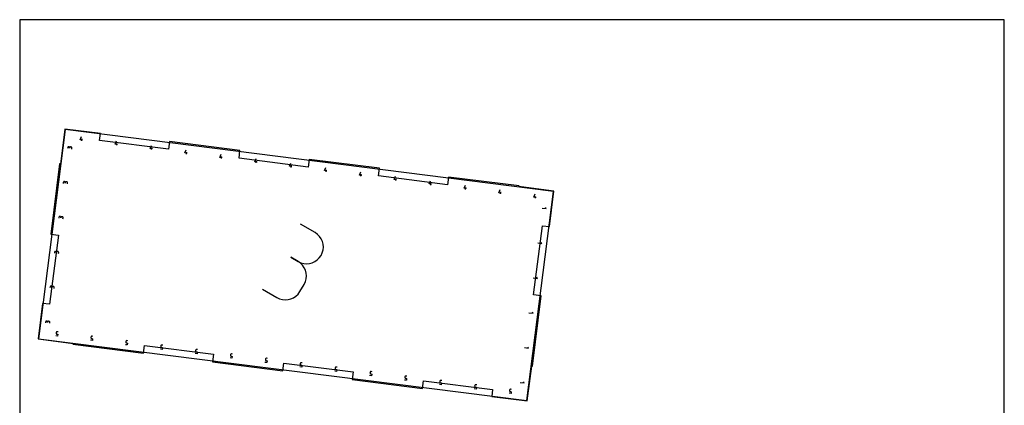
# Model space of a CAD drawing. Extents: x 0 to 14, y 0 to 16.
# Tile 8 of 8: x 0 to 14, y 10.5 to 16. Entities that reach past the tile are written whole.
import ezdxf

# ---------------------------------------------------------------- set-up
doc = ezdxf.new("R2010")
doc.units = 0

msp = doc.modelspace()

# ---------------------------------------------------------------- linework, layer by layer
at = {"layer": 'annotation', "color": 1}
for p, q in [((0.862121, 14.292468), (0.881188, 14.337086)), ((0.895172, 14.288279), (0.862121, 14.292468)), ((0.883588, 14.276301), (0.886938, 14.302737)), ((0.683385, 14.180709), (0.68171, 14.167491)), ((0.6839, 14.183059), (0.683385, 14.180709)), ((0.684798, 14.185218), (0.6839, 14.183059)), ((0.686038, 14.187153), (0.684798, 14.185218)), ((0.687576, 14.188832), (0.686038, 14.187153)), ((0.689371, 14.190223), (0.687576, 14.188832)), ((0.691379, 14.191293), (0.689371, 14.190223)), ((0.693558, 14.19201), (0.691379, 14.191293)), ((0.695866, 14.192341), (0.693558, 14.19201)), ((0.69826, 14.192254), (0.695866, 14.192341)), ((0.700611, 14.191739), (0.69826, 14.192254)), ((0.69826, 14.192254), (0.69826, 14.192254)), ((0.702771, 14.190842), (0.700611, 14.191739)), ((0.704709, 14.189604), (0.702771, 14.190842)), ((0.706392, 14.188066), (0.704709, 14.189604)), ((0.707786, 14.186271), (0.706392, 14.188066)), ((0.708858, 14.184261), (0.707786, 14.186271)), ((0.709577, 14.182077), (0.708858, 14.184261)), ((0.709821, 14.177358), (0.708982, 14.17074)), ((0.708982, 14.17074), (0.709821, 14.177358)), ((0.709909, 14.179762), (0.709577, 14.182077)), ((0.709821, 14.177358), (0.709909, 14.179762)), ((0.710336, 14.179708), (0.709821, 14.177358)), ((0.709821, 14.177358), (0.709821, 14.177358)), ((0.711234, 14.181867), (0.710336, 14.179708)), ((0.712474, 14.183803), (0.711234, 14.181867)), ((0.714012, 14.185482), (0.712474, 14.183803)), ((0.715807, 14.186873), (0.714012, 14.185482)), ((0.717815, 14.187943), (0.715807, 14.186873)), ((0.719994, 14.188659), (0.717815, 14.187943)), ((0.722302, 14.18899), (0.719994, 14.188659)), ((0.724696, 14.188903), (0.722302, 14.18899)), ((0.731314, 14.188064), (0.724696, 14.188903)), ((0.724696, 14.188903), (0.724696, 14.188903)), ((0.733655, 14.187551), (0.731314, 14.188064)), ((0.735807, 14.186655), (0.733655, 14.187551)), ((0.737739, 14.185417), (0.735807, 14.186655)), ((0.739417, 14.18388), (0.737739, 14.185417)), ((0.740807, 14.182086), (0.739417, 14.18388)), ((0.741878, 14.180076), (0.740807, 14.182086)), ((0.741163, 14.159955), (0.742838, 14.173173)), ((0.742595, 14.177892), (0.741878, 14.180076)), ((0.742926, 14.175577), (0.742595, 14.177892)), ((0.742838, 14.173173), (0.742926, 14.175577)), ((0.742838, 14.173173), (0.742838, 14.173173)), ((1.358153, 14.229598), (1.37722, 14.274216)), ((1.391204, 14.225409), (1.358153, 14.229598)), ((1.379619, 14.213432), (1.38297, 14.239868)), ((1.854185, 14.166728), (1.873251, 14.211346)), ((1.887235, 14.162539), (1.854185, 14.166728)), ((1.875651, 14.150562), (1.879002, 14.176998)), ((2.350216, 14.103858), (2.369283, 14.148476)), ((2.383267, 14.099669), (2.350216, 14.103858)), ((2.371683, 14.087692), (2.375033, 14.114128)), ((2.846248, 14.040989), (2.865315, 14.085607)), ((2.879299, 14.0368), (2.846248, 14.040989)), ((2.867714, 14.024823), (2.871065, 14.051258)), ((3.34228, 13.978119), (3.361346, 14.022737)), ((3.37533, 13.97393), (3.34228, 13.978119)), ((3.363746, 13.961953), (3.367097, 13.988389)), ((3.838311, 13.915249), (3.857378, 13.959867)), ((3.871362, 13.91106), (3.838311, 13.915249)), ((3.859778, 13.899083), (3.863128, 13.925519)), ((4.334343, 13.85238), (4.353409, 13.896998)), ((4.355809, 13.836213), (4.35916, 13.862649)), ((4.367394, 13.848191), (4.334343, 13.85238)), ((4.830375, 13.78951), (4.849441, 13.834128)), ((4.863425, 13.785321), (4.830375, 13.78951)), ((4.851841, 13.773344), (4.855192, 13.79978)), ((5.326406, 13.72664), (5.345473, 13.771258)), ((5.359457, 13.722451), (5.326406, 13.72664)), ((5.347873, 13.710474), (5.351223, 13.73691)), ((0.620515, 13.684677), (0.61884, 13.671459)), ((0.62103, 13.687027), (0.620515, 13.684677)), ((0.621928, 13.689186), (0.62103, 13.687027)), ((0.623168, 13.691121), (0.621928, 13.689186)), ((0.624706, 13.692801), (0.623168, 13.691121)), ((0.626501, 13.694192), (0.624706, 13.692801)), ((0.628509, 13.695262), (0.626501, 13.694192)), ((0.630688, 13.695978), (0.628509, 13.695262)), ((0.632996, 13.696309), (0.630688, 13.695978)), ((0.63539, 13.696222), (0.632996, 13.696309)), ((0.637741, 13.695708), (0.63539, 13.696222)), ((0.63539, 13.696222), (0.63539, 13.696222)), ((0.639902, 13.69481), (0.637741, 13.695708)), ((0.64184, 13.693572), (0.639902, 13.69481)), ((0.643522, 13.692034), (0.64184, 13.693572)), ((0.644916, 13.690239), (0.643522, 13.692034)), ((0.645989, 13.688229), (0.644916, 13.690239)), ((0.646707, 13.686046), (0.645989, 13.688229)), ((0.646951, 13.681326), (0.646112, 13.674708)), ((0.646112, 13.674708), (0.646951, 13.681326)), ((0.647039, 13.683731), (0.646707, 13.686046)), ((0.646951, 13.681326), (0.647039, 13.683731)), ((0.647466, 13.683676), (0.646951, 13.681326)), ((0.646951, 13.681326), (0.646951, 13.681326)), ((0.648364, 13.685835), (0.647466, 13.683676)), ((0.649604, 13.687771), (0.648364, 13.685835)), ((0.651142, 13.68945), (0.649604, 13.687771)), ((0.652937, 13.690841), (0.651142, 13.68945)), ((0.654945, 13.691911), (0.652937, 13.690841)), ((0.657124, 13.692628), (0.654945, 13.691911)), ((0.659432, 13.692958), (0.657124, 13.692628)), ((0.661826, 13.692871), (0.659432, 13.692958)), ((0.668444, 13.692032), (0.661826, 13.692871)), ((0.661826, 13.692871), (0.661826, 13.692871)), ((0.670785, 13.69152), (0.668444, 13.692032)), ((0.672938, 13.690623), (0.670785, 13.69152)), ((0.674869, 13.689386), (0.672938, 13.690623)), ((0.676547, 13.687848), (0.674869, 13.689386)), ((0.677937, 13.686054), (0.676547, 13.687848)), ((0.679008, 13.684044), (0.677937, 13.686054)), ((0.678293, 13.663924), (0.679968, 13.677142)), ((0.679725, 13.681861), (0.679008, 13.684044)), ((0.680056, 13.679546), (0.679725, 13.681861)), ((0.679968, 13.677142), (0.680056, 13.679546)), ((0.679968, 13.677142), (0.679968, 13.677142)), ((5.822438, 13.663771), (5.841504, 13.708388)), ((5.855488, 13.659582), (5.822438, 13.663771)), ((5.843904, 13.647604), (5.847255, 13.67404)), ((6.31847, 13.600901), (6.337536, 13.645519)), ((6.35152, 13.596712), (6.31847, 13.600901)), ((6.339936, 13.584735), (6.343287, 13.611171)), ((6.814501, 13.538031), (6.833568, 13.582649)), ((6.847552, 13.533842), (6.814501, 13.538031)), ((6.835968, 13.521865), (6.839318, 13.548301)), ((7.310533, 13.475161), (7.329599, 13.519779)), ((7.343583, 13.470972), (7.310533, 13.475161)), ((7.331999, 13.458995), (7.33535, 13.485431)), ((7.428509, 13.319086), (7.488033, 13.311542)), ((7.488033, 13.311542), (7.476474, 13.326452)), ((0.557646, 13.188645), (0.55597, 13.175427)), ((0.55816, 13.190995), (0.557646, 13.188645)), ((0.559059, 13.193154), (0.55816, 13.190995)), ((0.560298, 13.19509), (0.559059, 13.193154)), ((0.561837, 13.196769), (0.560298, 13.19509)), ((0.563631, 13.19816), (0.561837, 13.196769)), ((0.565639, 13.19923), (0.563631, 13.19816)), ((0.567819, 13.199947), (0.565639, 13.19923)), ((0.570126, 13.200277), (0.567819, 13.199947)), ((0.57252, 13.20019), (0.570126, 13.200277)), ((0.574871, 13.199676), (0.57252, 13.20019)), ((0.57252, 13.20019), (0.57252, 13.20019)), ((0.577032, 13.198779), (0.574871, 13.199676)), ((0.57897, 13.19754), (0.577032, 13.198779)), ((0.580652, 13.196003), (0.57897, 13.19754)), ((0.582046, 13.194208), (0.580652, 13.196003)), ((0.583119, 13.192197), (0.582046, 13.194208)), ((0.583838, 13.190014), (0.583119, 13.192197)), ((0.584081, 13.185295), (0.583243, 13.178676)), ((0.583243, 13.178676), (0.584081, 13.185295)), ((0.584169, 13.187699), (0.583838, 13.190014)), ((0.584081, 13.185295), (0.584169, 13.187699)), ((0.584596, 13.187645), (0.584081, 13.185295)), ((0.584081, 13.185295), (0.584081, 13.185295)), ((0.585495, 13.189804), (0.584596, 13.187645)), ((0.586734, 13.191739), (0.585495, 13.189804)), ((0.588273, 13.193418), (0.586734, 13.191739)), ((0.590067, 13.194809), (0.588273, 13.193418)), ((0.592075, 13.195879), (0.590067, 13.194809)), ((0.594255, 13.196596), (0.592075, 13.195879)), ((0.596562, 13.196927), (0.594255, 13.196596)), ((0.598956, 13.19684), (0.596562, 13.196927)), ((0.605574, 13.196001), (0.598956, 13.19684)), ((0.598956, 13.19684), (0.598956, 13.19684)), ((0.607915, 13.195488), (0.605574, 13.196001)), ((0.610068, 13.194592), (0.607915, 13.195488)), ((0.612, 13.193354), (0.610068, 13.194592)), ((0.613677, 13.191817), (0.612, 13.193354)), ((0.615068, 13.190022), (0.613677, 13.191817)), ((0.616138, 13.188012), (0.615068, 13.190022)), ((0.615423, 13.167892), (0.617098, 13.18111)), ((0.616855, 13.185829), (0.616138, 13.188012)), ((0.617186, 13.183514), (0.616855, 13.185829)), ((0.617098, 13.18111), (0.617186, 13.183514)), ((0.617098, 13.18111), (0.617098, 13.18111)), ((4.199775, 12.97088), (3.994356, 13.091504)), ((4.234773, 12.945869), (4.199775, 12.97088)), ((4.263925, 12.915899), (4.234773, 12.945869)), ((4.286999, 12.881896), (4.263925, 12.915899)), ((4.303761, 12.844788), (4.286999, 12.881896)), ((4.313978, 12.805502), (4.303761, 12.844788)), ((4.313846, 12.724106), (4.317418, 12.764966)), ((4.317418, 12.764966), (4.313978, 12.805502)), ((7.36564, 12.823054), (7.425164, 12.81551)), ((7.425164, 12.81551), (7.413604, 12.83042)), ((0.494776, 12.692614), (0.493101, 12.679396)), ((0.495291, 12.694964), (0.494776, 12.692614)), ((0.496189, 12.697123), (0.495291, 12.694964)), ((0.497429, 12.699058), (0.496189, 12.697123)), ((0.498967, 12.700737), (0.497429, 12.699058)), ((0.500762, 12.702128), (0.498967, 12.700737)), ((0.50277, 12.703198), (0.500762, 12.702128)), ((0.504949, 12.703915), (0.50277, 12.703198)), ((0.507257, 12.704246), (0.504949, 12.703915)), ((0.50965, 12.704159), (0.507257, 12.704246)), ((0.512001, 12.703644), (0.50965, 12.704159)), ((0.50965, 12.704159), (0.50965, 12.704159)), ((0.514162, 12.702747), (0.512001, 12.703644)), ((0.5161, 12.701509), (0.514162, 12.702747)), ((0.517783, 12.699971), (0.5161, 12.701509)), ((0.519177, 12.698176), (0.517783, 12.699971)), ((0.520249, 12.696166), (0.519177, 12.698176)), ((0.520968, 12.693982), (0.520249, 12.696166)), ((0.521212, 12.689263), (0.520373, 12.682645)), ((0.520373, 12.682645), (0.521212, 12.689263)), ((0.5213, 12.691667), (0.520968, 12.693982)), ((0.521212, 12.689263), (0.5213, 12.691667)), ((0.521726, 12.691613), (0.521212, 12.689263)), ((0.521212, 12.689263), (0.521212, 12.689263)), ((0.522625, 12.693772), (0.521726, 12.691613)), ((0.523865, 12.695708), (0.522625, 12.693772)), ((0.525403, 12.697387), (0.523865, 12.695708)), ((0.527197, 12.698778), (0.525403, 12.697387)), ((0.529206, 12.699848), (0.527197, 12.698778)), ((0.531385, 12.700564), (0.529206, 12.699848)), ((0.533693, 12.700895), (0.531385, 12.700564)), ((0.536086, 12.700808), (0.533693, 12.700895)), ((0.542705, 12.699969), (0.536086, 12.700808)), ((0.536086, 12.700808), (0.536086, 12.700808)), ((0.545046, 12.699456), (0.542705, 12.699969)), ((0.547198, 12.69856), (0.545046, 12.699456)), ((0.54913, 12.697322), (0.547198, 12.69856)), ((0.550808, 12.695785), (0.54913, 12.697322)), ((0.552198, 12.693991), (0.550808, 12.695785)), ((0.553268, 12.691981), (0.552198, 12.693991)), ((0.552553, 12.67186), (0.554229, 12.685078)), ((0.553986, 12.689797), (0.553268, 12.691981)), ((0.554317, 12.687483), (0.553986, 12.689797)), ((0.554229, 12.685078), (0.554317, 12.687483)), ((0.554229, 12.685078), (0.554229, 12.685078)), ((3.958526, 12.560043), (3.855671, 12.62044)), ((3.855671, 12.62044), (3.958526, 12.560043)), ((4.229767, 12.580922), (4.259732, 12.610113)), ((4.259732, 12.610113), (4.284739, 12.645127)), ((4.284739, 12.645127), (4.303031, 12.683851)), ((4.284739, 12.645127), (4.284739, 12.645127)), ((4.303031, 12.683851), (4.313846, 12.724106)), ((3.993523, 12.535032), (3.958526, 12.560043)), ((3.958526, 12.560043), (3.958526, 12.560043)), ((3.958526, 12.560043), (3.997418, 12.541665)), ((4.022676, 12.505061), (3.993523, 12.535032)), ((3.997418, 12.541665), (4.037797, 12.530813)), ((4.045749, 12.471059), (4.022676, 12.505061)), ((4.037797, 12.530813), (4.078742, 12.527244)), ((4.062511, 12.433951), (4.045749, 12.471059)), ((4.078742, 12.527244), (4.119332, 12.530713)), ((4.119332, 12.530713), (4.158646, 12.540979)), ((4.158646, 12.540979), (4.195765, 12.557796)), ((4.195765, 12.557796), (4.229767, 12.580922)), ((4.072729, 12.394665), (4.062511, 12.433951)), ((4.072597, 12.313269), (4.076168, 12.354129)), ((4.076168, 12.354129), (4.072729, 12.394665)), ((7.30277, 12.327023), (7.362294, 12.319478)), ((7.362294, 12.319478), (7.350734, 12.334389)), ((0.431906, 12.196582), (0.430231, 12.183364)), ((0.432421, 12.198932), (0.431906, 12.196582)), ((0.433319, 12.201091), (0.432421, 12.198932)), ((0.434559, 12.203027), (0.433319, 12.201091)), ((0.436097, 12.204706), (0.434559, 12.203027)), ((0.437892, 12.206097), (0.436097, 12.204706)), ((0.4399, 12.207167), (0.437892, 12.206097)), ((0.442079, 12.207883), (0.4399, 12.207167)), ((0.444387, 12.208214), (0.442079, 12.207883)), ((0.446781, 12.208127), (0.444387, 12.208214)), ((0.449132, 12.207613), (0.446781, 12.208127)), ((0.446781, 12.208127), (0.446781, 12.208127)), ((0.451293, 12.206715), (0.449132, 12.207613)), ((0.453231, 12.205477), (0.451293, 12.206715)), ((0.454913, 12.203939), (0.453231, 12.205477)), ((0.456307, 12.202144), (0.454913, 12.203939)), ((0.45738, 12.200134), (0.456307, 12.202144)), ((0.458098, 12.197951), (0.45738, 12.200134)), ((0.458342, 12.193231), (0.457503, 12.186613)), ((0.457503, 12.186613), (0.458342, 12.193231)), ((0.45843, 12.195636), (0.458098, 12.197951)), ((0.458342, 12.193231), (0.45843, 12.195636)), ((0.458857, 12.195582), (0.458342, 12.193231)), ((0.458342, 12.193231), (0.458342, 12.193231)), ((0.459755, 12.197741), (0.458857, 12.195582)), ((0.460995, 12.199676), (0.459755, 12.197741)), ((0.462533, 12.201355), (0.460995, 12.199676)), ((0.464328, 12.202746), (0.462533, 12.201355)), ((0.466336, 12.203816), (0.464328, 12.202746)), ((0.468515, 12.204533), (0.466336, 12.203816)), ((0.470823, 12.204864), (0.468515, 12.204533)), ((0.473217, 12.204776), (0.470823, 12.204864)), ((0.479835, 12.203937), (0.473217, 12.204776)), ((0.473217, 12.204776), (0.473217, 12.204776)), ((0.482176, 12.203425), (0.479835, 12.203937)), ((0.484329, 12.202528), (0.482176, 12.203425)), ((0.48626, 12.201291), (0.484329, 12.202528)), ((0.487938, 12.199754), (0.48626, 12.201291)), ((0.489328, 12.197959), (0.487938, 12.199754)), ((0.490399, 12.195949), (0.489328, 12.197959)), ((0.489684, 12.175829), (0.491359, 12.189047)), ((0.491116, 12.193766), (0.490399, 12.195949)), ((0.491447, 12.191451), (0.491116, 12.193766)), ((0.491359, 12.189047), (0.491447, 12.191451)), ((0.491359, 12.189047), (0.491359, 12.189047)), ((3.983092, 12.131435), (4.04349, 12.234289)), ((4.04349, 12.234289), (4.061782, 12.273014)), ((4.04349, 12.234289), (4.04349, 12.234289)), ((4.061782, 12.273014), (4.072597, 12.313269)), ((3.451801, 12.167556), (3.657219, 12.046931)), ((3.657219, 12.046931), (3.657219, 12.046931)), ((3.657219, 12.046931), (3.696111, 12.028551)), ((3.857268, 12.027744), (3.894342, 12.044487)), ((3.894342, 12.044487), (3.928286, 12.067514)), ((3.928286, 12.067514), (3.958177, 12.096579)), ((3.958177, 12.096579), (3.983092, 12.131435)), ((3.696111, 12.028551), (3.736483, 12.017689)), ((3.736483, 12.017689), (3.777416, 12.014098)), ((3.777416, 12.014098), (3.817984, 12.017532)), ((3.817984, 12.017532), (3.857268, 12.027744)), ((7.2399, 11.830991), (7.299424, 11.823447)), ((7.299424, 11.823447), (7.287865, 11.838357)), ((0.369036, 11.70055), (0.367361, 11.687332)), ((0.369551, 11.702901), (0.369036, 11.70055)), ((0.37045, 11.70506), (0.369551, 11.702901)), ((0.371689, 11.706995), (0.37045, 11.70506)), ((0.373228, 11.708674), (0.371689, 11.706995)), ((0.375022, 11.710065), (0.373228, 11.708674)), ((0.37703, 11.711135), (0.375022, 11.710065)), ((0.379209, 11.711852), (0.37703, 11.711135)), ((0.381517, 11.712182), (0.379209, 11.711852)), ((0.383911, 11.712095), (0.381517, 11.712182)), ((0.386262, 11.711581), (0.383911, 11.712095)), ((0.383911, 11.712095), (0.383911, 11.712095)), ((0.388423, 11.710684), (0.386262, 11.711581)), ((0.390361, 11.709445), (0.388423, 11.710684)), ((0.392043, 11.707908), (0.390361, 11.709445)), ((0.393437, 11.706113), (0.392043, 11.707908)), ((0.39451, 11.704102), (0.393437, 11.706113)), ((0.395228, 11.701919), (0.39451, 11.704102)), ((0.395472, 11.6972), (0.394634, 11.690581)), ((0.394634, 11.690581), (0.395472, 11.6972)), ((0.39556, 11.699604), (0.395228, 11.701919)), ((0.395472, 11.6972), (0.39556, 11.699604)), ((0.395987, 11.69955), (0.395472, 11.6972)), ((0.395472, 11.6972), (0.395472, 11.6972)), ((0.396885, 11.701709), (0.395987, 11.69955)), ((0.398125, 11.703644), (0.396885, 11.701709)), ((0.399664, 11.705324), (0.398125, 11.703644)), ((0.401458, 11.706714), (0.399664, 11.705324)), ((0.403466, 11.707784), (0.401458, 11.706714)), ((0.405645, 11.708501), (0.403466, 11.707784)), ((0.407953, 11.708832), (0.405645, 11.708501)), ((0.410347, 11.708745), (0.407953, 11.708832)), ((0.416965, 11.707906), (0.410347, 11.708745)), ((0.410347, 11.708745), (0.410347, 11.708745)), ((0.419306, 11.707393), (0.416965, 11.707906)), ((0.421459, 11.706497), (0.419306, 11.707393)), ((0.423391, 11.705259), (0.421459, 11.706497)), ((0.425068, 11.703722), (0.423391, 11.705259)), ((0.426459, 11.701927), (0.425068, 11.703722)), ((0.427529, 11.699917), (0.426459, 11.701927)), ((0.426814, 11.679797), (0.428489, 11.693015)), ((0.428246, 11.697734), (0.427529, 11.699917)), ((0.428577, 11.695419), (0.428246, 11.697734)), ((0.428489, 11.693015), (0.428577, 11.695419)), ((0.428489, 11.693015), (0.428489, 11.693015)), ((0.538132, 11.497686), (0.511696, 11.501036)), ((0.516729, 11.540743), (0.516641, 11.538339)), ((0.516641, 11.538339), (0.516972, 11.536026)), ((0.517563, 11.547327), (0.516729, 11.540743)), ((0.516729, 11.540743), (0.516729, 11.540743)), ((0.516972, 11.536026), (0.51769, 11.533845)), ((0.518078, 11.549678), (0.517563, 11.547327)), ((0.51769, 11.533845), (0.518762, 11.531838)), ((0.518977, 11.551838), (0.518078, 11.549678)), ((0.518762, 11.531838), (0.520154, 11.530046)), ((0.520217, 11.553776), (0.518977, 11.551838)), ((0.520154, 11.530046), (0.521835, 11.528512)), ((0.521757, 11.555457), (0.520217, 11.553776)), ((0.523553, 11.55685), (0.521757, 11.555457)), ((0.521835, 11.528512), (0.52377, 11.527276)), ((0.525564, 11.557922), (0.523553, 11.55685)), ((0.52377, 11.527276), (0.525927, 11.526381)), ((0.527747, 11.55864), (0.525564, 11.557922)), ((0.525927, 11.526381), (0.528274, 11.525868)), ((0.530059, 11.558972), (0.527747, 11.55864)), ((0.528274, 11.525868), (0.541492, 11.524193)), ((0.532458, 11.558885), (0.530059, 11.558972)), ((0.545676, 11.55721), (0.532458, 11.558885)), ((0.532458, 11.558885), (0.532458, 11.558885)), ((0.541492, 11.524193), (0.538132, 11.497686)), ((1.013595, 11.484458), (1.01276, 11.477873)), ((1.01411, 11.486808), (1.013595, 11.484458)), ((1.015008, 11.488969), (1.01411, 11.486808)), ((1.016249, 11.490906), (1.015008, 11.488969)), ((1.017789, 11.492587), (1.016249, 11.490906)), ((1.019585, 11.493981), (1.017789, 11.492587)), ((1.021596, 11.495053), (1.019585, 11.493981)), ((1.023778, 11.495771), (1.021596, 11.495053)), ((1.026091, 11.496103), (1.023778, 11.495771)), ((1.02849, 11.496015), (1.026091, 11.496103)), ((1.041708, 11.49434), (1.02849, 11.496015)), ((1.02849, 11.496015), (1.02849, 11.496015)), ((1.034164, 11.434816), (1.007728, 11.438167)), ((1.01276, 11.477873), (1.012672, 11.475469)), ((1.012672, 11.475469), (1.013004, 11.473156)), ((1.01276, 11.477873), (1.01276, 11.477873)), ((1.013004, 11.473156), (1.013722, 11.470975)), ((1.013722, 11.470975), (1.014794, 11.468968)), ((1.014794, 11.468968), (1.016186, 11.467176)), ((1.016186, 11.467176), (1.017866, 11.465642)), ((1.017866, 11.465642), (1.019802, 11.464406)), ((1.019802, 11.464406), (1.021959, 11.463511)), ((1.021959, 11.463511), (1.024305, 11.462998)), ((1.024305, 11.462998), (1.037523, 11.461323)), ((1.037523, 11.461323), (1.034164, 11.434816)), ((1.530195, 11.371946), (1.503759, 11.375297)), ((1.508792, 11.415003), (1.508704, 11.412599)), ((1.508704, 11.412599), (1.509036, 11.410286)), ((1.509627, 11.421588), (1.508792, 11.415003)), ((1.508792, 11.415003), (1.508792, 11.415003)), ((1.509036, 11.410286), (1.509754, 11.408105)), ((1.510141, 11.423939), (1.509627, 11.421588)), ((1.509754, 11.408105), (1.510825, 11.406098)), ((1.51104, 11.426099), (1.510141, 11.423939)), ((1.510825, 11.406098), (1.512218, 11.404307)), ((1.512281, 11.428036), (1.51104, 11.426099)), ((1.512218, 11.404307), (1.513898, 11.402772)), ((1.51382, 11.429718), (1.512281, 11.428036)), ((1.515617, 11.431111), (1.51382, 11.429718)), ((1.513898, 11.402772), (1.515833, 11.401537)), ((1.517627, 11.432183), (1.515617, 11.431111)), ((1.515833, 11.401537), (1.517991, 11.400641)), ((1.51981, 11.432901), (1.517627, 11.432183)), ((1.517991, 11.400641), (1.520337, 11.400129)), ((1.522122, 11.433233), (1.51981, 11.432901)), ((1.520337, 11.400129), (1.533555, 11.398453)), ((1.524522, 11.433145), (1.522122, 11.433233)), ((1.53774, 11.43147), (1.524522, 11.433145)), ((1.524522, 11.433145), (1.524522, 11.433145)), ((1.533555, 11.398453), (1.530195, 11.371946)), ((2.004824, 11.352133), (2.004736, 11.34973)), ((2.004736, 11.34973), (2.005067, 11.347417)), ((2.005658, 11.358718), (2.004824, 11.352133)), ((2.004824, 11.352133), (2.004824, 11.352133)), ((2.005067, 11.347417), (2.005785, 11.345236)), ((2.006173, 11.361069), (2.005658, 11.358718)), ((2.005785, 11.345236), (2.006857, 11.343229)), ((2.007072, 11.363229), (2.006173, 11.361069)), ((2.006857, 11.343229), (2.008249, 11.341437)), ((2.008312, 11.365167), (2.007072, 11.363229)), ((2.008249, 11.341437), (2.00993, 11.339902)), ((2.009852, 11.366848), (2.008312, 11.365167)), ((2.011648, 11.368241), (2.009852, 11.366848)), ((2.013659, 11.369313), (2.011648, 11.368241)), ((2.015842, 11.370031), (2.013659, 11.369313)), ((2.018154, 11.370363), (2.015842, 11.370031)), ((2.020553, 11.370276), (2.018154, 11.370363)), ((2.033771, 11.3686), (2.020553, 11.370276)), ((2.020553, 11.370276), (2.020553, 11.370276)), ((7.236554, 11.327415), (7.224995, 11.342325)), ((2.026227, 11.309077), (1.999791, 11.312427)), ((2.00993, 11.339902), (2.011865, 11.338667)), ((2.011865, 11.338667), (2.014022, 11.337772)), ((2.014022, 11.337772), (2.016369, 11.337259)), ((2.016369, 11.337259), (2.029587, 11.335583)), ((2.029587, 11.335583), (2.026227, 11.309077)), ((2.522259, 11.246207), (2.495823, 11.249558)), ((2.500855, 11.289264), (2.500767, 11.28686)), ((2.500767, 11.28686), (2.501099, 11.284547)), ((2.50169, 11.295848), (2.500855, 11.289264)), ((2.500855, 11.289264), (2.500855, 11.289264)), ((2.501099, 11.284547), (2.501817, 11.282366)), ((2.502205, 11.298199), (2.50169, 11.295848)), ((2.501817, 11.282366), (2.502889, 11.280359)), ((2.503103, 11.30036), (2.502205, 11.298199)), ((2.502889, 11.280359), (2.504281, 11.278567)), ((2.504344, 11.302297), (2.503103, 11.30036)), ((2.504281, 11.278567), (2.505961, 11.277033)), ((2.505883, 11.303978), (2.504344, 11.302297)), ((2.50768, 11.305371), (2.505883, 11.303978)), ((2.505961, 11.277033), (2.507897, 11.275797)), ((2.509691, 11.306443), (2.50768, 11.305371)), ((2.507897, 11.275797), (2.510054, 11.274902)), ((2.511873, 11.307162), (2.509691, 11.306443)), ((2.510054, 11.274902), (2.5124, 11.274389)), ((2.514186, 11.307493), (2.511873, 11.307162)), ((2.5124, 11.274389), (2.525618, 11.272714)), ((2.516585, 11.307406), (2.514186, 11.307493)), ((2.529803, 11.305731), (2.516585, 11.307406)), ((2.516585, 11.307406), (2.516585, 11.307406)), ((2.525618, 11.272714), (2.522259, 11.246207)), ((2.996887, 11.226394), (2.996799, 11.22399)), ((2.996799, 11.22399), (2.99713, 11.221677)), ((2.997722, 11.232979), (2.996887, 11.226394)), ((2.996887, 11.226394), (2.996887, 11.226394)), ((2.99713, 11.221677), (2.997849, 11.219496)), ((2.998236, 11.235329), (2.997722, 11.232979)), ((2.997849, 11.219496), (2.99892, 11.217489)), ((2.999135, 11.23749), (2.998236, 11.235329)), ((2.99892, 11.217489), (3.000313, 11.215698)), ((3.000376, 11.239427), (2.999135, 11.23749)), ((3.000313, 11.215698), (3.001993, 11.214163)), ((3.001915, 11.241109), (3.000376, 11.239427)), ((3.003712, 11.242502), (3.001915, 11.241109)), ((3.001993, 11.214163), (3.003928, 11.212927)), ((3.005722, 11.243574), (3.003712, 11.242502)), ((3.003928, 11.212927), (3.006085, 11.212032)), ((3.007905, 11.244292), (3.005722, 11.243574)), ((3.006085, 11.212032), (3.008432, 11.211519)), ((3.010217, 11.244624), (3.007905, 11.244292)), ((3.008432, 11.211519), (3.02165, 11.209844)), ((3.012617, 11.244536), (3.010217, 11.244624)), ((3.025835, 11.242861), (3.012617, 11.244536)), ((3.012617, 11.244536), (3.012617, 11.244536)), ((3.02165, 11.209844), (3.01829, 11.183337)), ((7.177031, 11.334959), (7.236554, 11.327415)), ((3.01829, 11.183337), (2.991854, 11.186688)), ((3.514322, 11.120467), (3.487886, 11.123818)), ((3.492919, 11.163524), (3.492831, 11.161121)), ((3.492831, 11.161121), (3.493162, 11.158807)), ((3.493753, 11.170109), (3.492919, 11.163524)), ((3.492919, 11.163524), (3.492919, 11.163524)), ((3.493162, 11.158807), (3.49388, 11.156627)), ((3.494268, 11.17246), (3.493753, 11.170109)), ((3.49388, 11.156627), (3.494952, 11.154619)), ((3.495167, 11.17462), (3.494268, 11.17246)), ((3.494952, 11.154619), (3.496344, 11.152828)), ((3.496407, 11.176557), (3.495167, 11.17462)), ((3.496344, 11.152828), (3.498025, 11.151293)), ((3.497947, 11.178239), (3.496407, 11.176557)), ((3.499743, 11.179632), (3.497947, 11.178239)), ((3.498025, 11.151293), (3.49996, 11.150058)), ((3.501754, 11.180704), (3.499743, 11.179632)), ((3.49996, 11.150058), (3.502117, 11.149163)), ((3.503937, 11.181422), (3.501754, 11.180704)), ((3.502117, 11.149163), (3.504464, 11.14865)), ((3.506249, 11.181754), (3.503937, 11.181422)), ((3.504464, 11.14865), (3.517682, 11.146974)), ((3.508648, 11.181667), (3.506249, 11.181754)), ((3.521866, 11.179991), (3.508648, 11.181667)), ((3.508648, 11.181667), (3.508648, 11.181667)), ((3.517682, 11.146974), (3.514322, 11.120467)), ((4.010354, 11.057598), (3.983918, 11.060948)), ((3.98895, 11.100655), (3.988862, 11.098251)), ((3.988862, 11.098251), (3.989194, 11.095938)), ((3.989785, 11.107239), (3.98895, 11.100655)), ((3.98895, 11.100655), (3.98895, 11.100655)), ((3.989194, 11.095938), (3.989912, 11.093757)), ((3.9903, 11.10959), (3.989785, 11.107239)), ((3.989912, 11.093757), (3.990984, 11.09175)), ((3.991198, 11.11175), (3.9903, 11.10959)), ((3.990984, 11.09175), (3.992376, 11.089958)), ((3.992439, 11.113688), (3.991198, 11.11175)), ((3.992376, 11.089958), (3.994056, 11.088424)), ((3.993978, 11.115369), (3.992439, 11.113688)), ((3.995775, 11.116762), (3.993978, 11.115369)), ((3.994056, 11.088424), (3.995991, 11.087188)), ((3.997786, 11.117834), (3.995775, 11.116762)), ((3.995991, 11.087188), (3.998149, 11.086293)), ((3.999968, 11.118553), (3.997786, 11.117834)), ((3.998149, 11.086293), (4.000495, 11.08578)), ((4.002281, 11.118884), (3.999968, 11.118553)), ((4.000495, 11.08578), (4.013713, 11.084105)), ((4.00468, 11.118797), (4.002281, 11.118884)), ((4.017898, 11.117122), (4.00468, 11.118797)), ((4.00468, 11.118797), (4.00468, 11.118797)), ((4.013713, 11.084105), (4.010354, 11.057598)), ((4.506385, 10.994728), (4.479949, 10.998079)), ((4.484982, 11.037785), (4.484894, 11.035381)), ((4.484894, 11.035381), (4.485225, 11.033068)), ((4.485816, 11.04437), (4.484982, 11.037785)), ((4.484982, 11.037785), (4.484982, 11.037785)), ((4.485225, 11.033068), (4.485943, 11.030887)), ((4.486331, 11.04672), (4.485816, 11.04437)), ((4.485943, 11.030887), (4.487015, 11.02888)), ((4.48723, 11.048881), (4.486331, 11.04672)), ((4.487015, 11.02888), (4.488408, 11.027088)), ((4.48847, 11.050818), (4.48723, 11.048881)), ((4.488408, 11.027088), (4.490088, 11.025554)), ((4.49001, 11.0525), (4.48847, 11.050818)), ((4.491806, 11.053893), (4.49001, 11.0525)), ((4.490088, 11.025554), (4.492023, 11.024318)), ((4.493817, 11.054965), (4.491806, 11.053893)), ((4.492023, 11.024318), (4.49418, 11.023423)), ((4.496, 11.055683), (4.493817, 11.054965)), ((4.49418, 11.023423), (4.496527, 11.02291)), ((4.498312, 11.056015), (4.496, 11.055683)), ((4.496527, 11.02291), (4.509745, 11.021235)), ((4.500712, 11.055927), (4.498312, 11.056015)), ((4.51393, 11.054252), (4.500712, 11.055927)), ((4.500712, 11.055927), (4.500712, 11.055927)), ((4.509745, 11.021235), (4.506385, 10.994728)), ((5.002417, 10.931858), (4.975981, 10.935209)), ((4.981014, 10.974915), (4.980926, 10.972512)), ((4.980926, 10.972512), (4.981257, 10.970198)), ((4.981848, 10.9815), (4.981014, 10.974915)), ((4.981014, 10.974915), (4.981014, 10.974915)), ((4.981257, 10.970198), (4.981975, 10.968017)), ((4.982363, 10.983851), (4.981848, 10.9815)), ((4.981975, 10.968017), (4.983047, 10.96601)), ((4.983262, 10.986011), (4.982363, 10.983851)), ((4.983047, 10.96601), (4.984439, 10.964219)), ((4.984502, 10.987948), (4.983262, 10.986011)), ((4.984439, 10.964219), (4.98612, 10.962684)), ((4.986042, 10.98963), (4.984502, 10.987948)), ((4.987838, 10.991023), (4.986042, 10.98963)), ((4.98612, 10.962684), (4.988055, 10.961449)), ((4.989849, 10.992095), (4.987838, 10.991023)), ((4.988055, 10.961449), (4.990212, 10.960554)), ((4.992032, 10.992813), (4.989849, 10.992095)), ((4.990212, 10.960554), (4.992559, 10.960041)), ((4.994344, 10.993145), (4.992032, 10.992813)), ((4.992559, 10.960041), (5.005777, 10.958365)), ((4.996743, 10.993057), (4.994344, 10.993145)), ((5.009961, 10.991382), (4.996743, 10.993057)), ((4.996743, 10.993057), (4.996743, 10.993057)), ((5.005777, 10.958365), (5.002417, 10.931858)), ((5.478395, 10.920981), (5.47788, 10.91863)), ((5.479293, 10.923141), (5.478395, 10.920981)), ((5.480534, 10.925079), (5.479293, 10.923141)), ((5.482073, 10.92676), (5.480534, 10.925079)), ((5.48387, 10.928153), (5.482073, 10.92676)), ((5.485881, 10.929225), (5.48387, 10.928153)), ((5.488063, 10.929943), (5.485881, 10.929225)), ((5.490376, 10.930275), (5.488063, 10.929943)), ((5.492775, 10.930188), (5.490376, 10.930275)), ((5.505993, 10.928512), (5.492775, 10.930188)), ((5.492775, 10.930188), (5.492775, 10.930188)), ((5.498449, 10.868989), (5.472013, 10.872339)), ((5.477045, 10.912045), (5.476957, 10.909642)), ((5.476957, 10.909642), (5.477289, 10.907329)), ((5.47788, 10.91863), (5.477045, 10.912045)), ((5.477045, 10.912045), (5.477045, 10.912045)), ((5.477289, 10.907329), (5.478007, 10.905148)), ((5.478007, 10.905148), (5.479078, 10.903141)), ((5.479078, 10.903141), (5.480471, 10.901349)), ((5.480471, 10.901349), (5.482151, 10.899815)), ((5.482151, 10.899815), (5.484086, 10.898579)), ((5.484086, 10.898579), (5.486244, 10.897684)), ((5.486244, 10.897684), (5.48859, 10.897171)), ((5.48859, 10.897171), (5.501808, 10.895496)), ((5.501808, 10.895496), (5.498449, 10.868989)), ((5.99448, 10.806119), (5.968044, 10.80947)), ((5.973077, 10.849176), (5.972989, 10.846772)), ((5.972989, 10.846772), (5.97332, 10.844459)), ((5.973911, 10.85576), (5.973077, 10.849176)), ((5.973077, 10.849176), (5.973077, 10.849176)), ((5.97332, 10.844459), (5.974038, 10.842278)), ((5.974426, 10.858111), (5.973911, 10.85576)), ((5.974038, 10.842278), (5.97511, 10.840271)), ((5.975325, 10.860272), (5.974426, 10.858111)), ((5.97511, 10.840271), (5.976503, 10.838479)), ((5.976565, 10.862209), (5.975325, 10.860272)), ((5.976503, 10.838479), (5.978183, 10.836945)), ((5.978105, 10.86389), (5.976565, 10.862209)), ((5.979901, 10.865283), (5.978105, 10.86389)), ((5.978183, 10.836945), (5.980118, 10.835709)), ((5.981912, 10.866355), (5.979901, 10.865283)), ((5.980118, 10.835709), (5.982275, 10.834814)), ((5.984095, 10.867074), (5.981912, 10.866355)), ((5.982275, 10.834814), (5.984622, 10.834301)), ((5.986407, 10.867405), (5.984095, 10.867074)), ((5.984622, 10.834301), (5.99784, 10.832626)), ((5.988807, 10.867318), (5.986407, 10.867405)), ((6.002025, 10.865643), (5.988807, 10.867318)), ((5.988807, 10.867318), (5.988807, 10.867318)), ((5.99784, 10.832626), (5.99448, 10.806119)), ((6.469108, 10.786306), (6.469021, 10.783902)), ((6.469021, 10.783902), (6.469352, 10.781589)), ((6.469943, 10.792891), (6.469108, 10.786306)), ((6.469108, 10.786306), (6.469108, 10.786306)), ((6.469352, 10.781589), (6.47007, 10.779408)), ((6.470458, 10.795242), (6.469943, 10.792891)), ((6.471357, 10.797402), (6.470458, 10.795242)), ((6.472597, 10.799339), (6.471357, 10.797402)), ((6.474137, 10.801021), (6.472597, 10.799339)), ((6.475933, 10.802414), (6.474137, 10.801021)), ((6.477944, 10.803486), (6.475933, 10.802414)), ((6.480127, 10.804204), (6.477944, 10.803486)), ((6.482439, 10.804536), (6.480127, 10.804204)), ((6.484838, 10.804448), (6.482439, 10.804536)), ((6.498056, 10.802773), (6.484838, 10.804448)), ((6.484838, 10.804448), (6.484838, 10.804448)), ((7.114161, 10.838928), (7.173685, 10.831383)), ((7.173685, 10.831383), (7.162125, 10.846294)), ((6.490512, 10.743249), (6.464076, 10.7466)), ((6.47007, 10.779408), (6.471142, 10.777401)), ((6.471142, 10.777401), (6.472534, 10.77561)), ((6.472534, 10.77561), (6.474215, 10.774075)), ((6.474215, 10.774075), (6.47615, 10.77284)), ((6.47615, 10.77284), (6.478307, 10.771944)), ((6.478307, 10.771944), (6.480654, 10.771431)), ((6.480654, 10.771431), (6.493871, 10.769756)), ((6.493871, 10.769756), (6.490512, 10.743249)), ((6.986544, 10.68038), (6.960108, 10.68373)), ((6.96514, 10.723436), (6.965052, 10.721033)), ((6.965052, 10.721033), (6.965384, 10.71872)), ((6.965975, 10.730021), (6.96514, 10.723436)), ((6.96514, 10.723436), (6.96514, 10.723436)), ((6.965384, 10.71872), (6.966102, 10.716539)), ((6.96649, 10.732372), (6.965975, 10.730021)), ((6.966102, 10.716539), (6.967173, 10.714531)), ((6.967388, 10.734532), (6.96649, 10.732372)), ((6.967173, 10.714531), (6.968566, 10.71274)), ((6.968629, 10.736469), (6.967388, 10.734532)), ((6.968566, 10.71274), (6.970246, 10.711205)), ((6.970168, 10.738151), (6.968629, 10.736469)), ((6.971965, 10.739544), (6.970168, 10.738151)), ((6.970246, 10.711205), (6.972181, 10.70997)), ((6.973976, 10.740616), (6.971965, 10.739544)), ((6.972181, 10.70997), (6.974339, 10.709075)), ((6.976158, 10.741334), (6.973976, 10.740616)), ((6.974339, 10.709075), (6.976685, 10.708562)), ((6.978471, 10.741666), (6.976158, 10.741334)), ((6.976685, 10.708562), (6.989903, 10.706886)), ((6.98087, 10.741579), (6.978471, 10.741666)), ((6.994088, 10.739903), (6.98087, 10.741579)), ((6.98087, 10.741579), (6.98087, 10.741579)), ((6.989903, 10.706886), (6.986544, 10.68038))]:
    msp.add_line(p, q, dxfattribs=at)
at = {"layer": 'boundary', "color": 5}
for p, q in [((0.645307, 14.437542), (0.268089, 11.461352)), ((0.640976, 14.443131), (0.578106, 13.9471)), ((1.146928, 14.379004), (0.640976, 14.443131)), ((7.58975, 13.557366), (0.645307, 14.437542)), ((1.134354, 14.279798), (1.146928, 14.379004)), ((2.116497, 14.155316), (1.134354, 14.279798)), ((2.130328, 14.264443), (2.116497, 14.155316)), ((3.132312, 14.137446), (2.130328, 14.264443)), ((3.118481, 14.028319), (3.132312, 14.137446)), ((4.100623, 13.903837), (3.118481, 14.028319)), ((4.114455, 14.012964), (4.100623, 13.903837)), ((5.116439, 13.885967), (4.114455, 14.012964)), ((0.568185, 13.948357), (0.441188, 12.946373)), ((0.578106, 13.9471), (0.568185, 13.948357)), ((5.102607, 13.77684), (5.116439, 13.885967)), ((6.08475, 13.652358), (5.102607, 13.77684)), ((6.098581, 13.761485), (6.08475, 13.652358)), ((7.100565, 13.634488), (6.098581, 13.761485)), ((7.099308, 13.624568), (7.100565, 13.634488)), ((7.595339, 13.561698), (7.099308, 13.624568)), ((7.212532, 10.581177), (7.58975, 13.557366)), ((7.531212, 13.055746), (7.595339, 13.561698)), ((7.307524, 12.086177), (7.432006, 13.06832)), ((7.432006, 13.06832), (7.531212, 13.055746)), ((0.550315, 12.932542), (0.425833, 11.950399)), ((0.441188, 12.946373), (0.550315, 12.932542)), ((7.289654, 11.070362), (7.416651, 12.072346)), ((7.416651, 12.072346), (7.307524, 12.086177)), ((0.326627, 11.962973), (0.2625, 11.457021)), ((0.425833, 11.950399), (0.326627, 11.962973)), ((0.2625, 11.457021), (0.758532, 11.394151)), ((0.268089, 11.461352), (7.212532, 10.581177)), ((0.758532, 11.394151), (0.757274, 11.38423)), ((0.757274, 11.38423), (1.759258, 11.257234)), ((1.759258, 11.257234), (1.77309, 11.366361)), ((1.77309, 11.366361), (2.755232, 11.241879)), ((2.755232, 11.241879), (2.741401, 11.132752)), ((2.741401, 11.132752), (3.743385, 11.005755)), ((3.743385, 11.005755), (3.757216, 11.114882)), ((3.757216, 11.114882), (4.739359, 10.9904)), ((7.216864, 10.575588), (7.279733, 11.071619)), ((7.279733, 11.071619), (7.289654, 11.070362)), ((4.739359, 10.9904), (4.725527, 10.881273)), ((4.725527, 10.881273), (5.727511, 10.754276)), ((5.727511, 10.754276), (5.741343, 10.863403)), ((5.741343, 10.863403), (6.723485, 10.738921)), ((6.723485, 10.738921), (6.710911, 10.639715)), ((6.710911, 10.639715), (7.216864, 10.575588))]:
    msp.add_line(p, q, dxfattribs=at)
at = {"layer": 'frame', "color": 5}
for p, q in [((14, 16), (0, 16)), ((0, 16), (0, 0)), ((14, 0), (14, 16))]:
    msp.add_line(p, q, dxfattribs=at)

doc.saveas('drawing.dxf')
